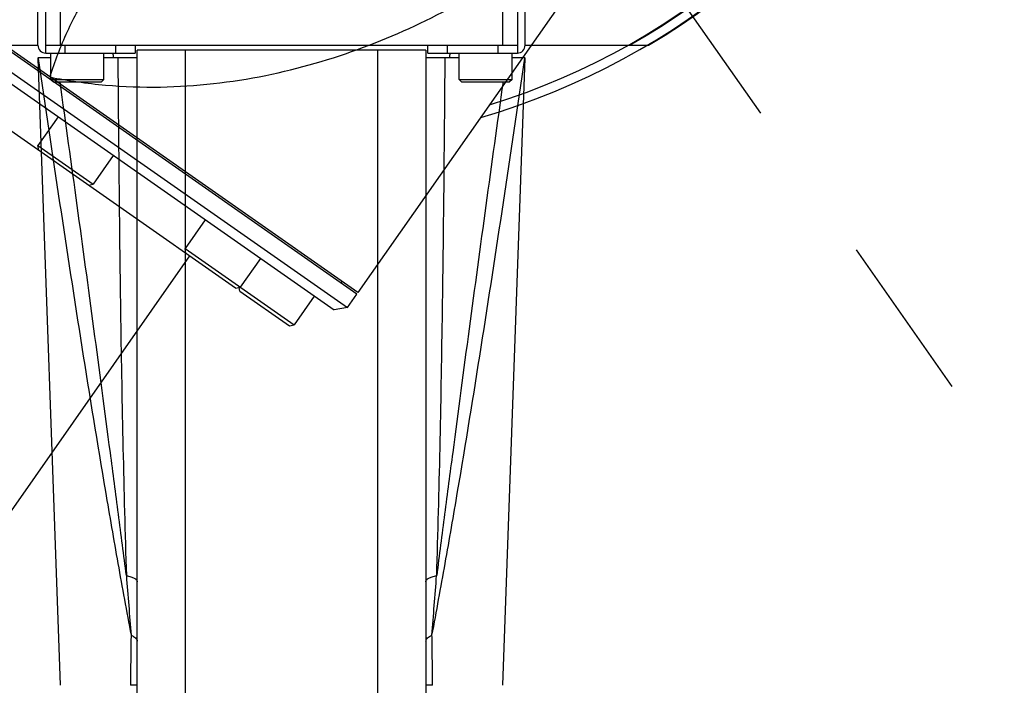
# Model space of a CAD drawing. Header units: millimetres. Extents: x 20 to 4180, y 42 to 2950.
# Tile 75 of 128: x 2523 to 2625, y 1920 to 1989. Entities that reach past the tile are written whole.
import ezdxf

# ---------------------------------------------------------------- set-up
doc = ezdxf.new("R2010")
doc.units = ezdxf.units.MM
doc.header["$LTSCALE"] = 231.275
doc.header["$PDMODE"] = 3
doc.header["$PDSIZE"] = 0.3
doc.linetypes.add('CENTER', pattern=[0.6, 0.375, -0.075, 0.075, -0.075])
doc.layers.get('0').update_dxf_attribs({"linetype": 'CONTINUOUS'})
doc.layers.get('Defpoints').update_dxf_attribs({"linetype": 'CONTINUOUS'})
for name, color, linetype in [('BASE_ASM_PBL25', 7, 'CONTINUOUS'), ('DEFAULT_1', 7, 'CENTER'), ('MIDDLE_ASM_PBL27', 7, 'CONTINUOUS'), ('new_view_6_VBL24', 7, 'CONTINUOUS')]:
    doc.layers.add(name, color=color, linetype=linetype)
doc.styles.get("Standard").update_dxf_attribs({"font": 'malgun.ttf'})
doc.dimstyles.new('DIMSTYLE_3', dxfattribs={"dimtxt": 20, "dimasz": 7.5, "dimexe": 1, "dimexo": 0.5, "dimgap": 4, "dimtad": 1, "dimdec": 1, "dimdsep": 46, "dimtxsty": 'Standard', "dimblk": '_FILLED', "dimblk1": '_FILLED', "dimblk2": '_FILLED', "dimcen": 0.09, "dimclrt": 134, "dimazin": 2, "dimtp": 0.5, "dimtm": 0.5, "dimtfac": 1, "dimtdec": 65535, "dimtofl": 0, "dimtmove": 0, "dimatfit": 3, "dimldrblk": '_FILLED', "dimfxl": 1, "dimtolj": 1, "dimarcsym": 0})
doc.dimstyles.new('DIMSTYLE_4', dxfattribs={"dimtxt": 20, "dimasz": 7.5, "dimexe": 1, "dimexo": 0.5, "dimtad": 1, "dimdsep": 46, "dimtxsty": 'Standard', "dimblk": '_FILLED', "dimblk1": '_FILLED', "dimblk2": '_FILLED', "dimcen": 0.09, "dimclrt": 134, "dimazin": 2, "dimtp": 1.2, "dimtm": 1.2, "dimtfac": 1, "dimtofl": 0, "dimtmove": 0, "dimatfit": 1, "dimldrblk": '_FILLED', "dimfxl": 1, "dimtolj": 1, "dimarcsym": 0})
doc.dimstyles.new('DIMSTYLE_5', dxfattribs={"dimtxt": 20, "dimasz": 7.5, "dimexe": 1, "dimexo": 0.5, "dimtad": 1, "dimdsep": 46, "dimtxsty": 'Standard', "dimblk": '_FILLED', "dimblk1": '_FILLED', "dimblk2": '_FILLED', "dimcen": 0.09, "dimclrt": 134, "dimazin": 2, "dimtp": 0.5, "dimtm": 0.5, "dimtfac": 1, "dimtofl": 0, "dimtmove": 0, "dimatfit": 1, "dimldrblk": '_FILLED', "dimfxl": 1, "dimtolj": 1, "dimarcsym": 0})

# ---------------------------------------------------------------- blocks, each defined once
blk = doc.blocks.new('_FILLED')
at = {"color": 0, "linetype": 'ByBlock'}
blk.add_solid([(0, 0), (-1, 0.2), (-1, -0.2)], dxfattribs=at)
blk = doc.blocks.new('*D6')
at = {"color": 0, "lineweight": -2, "transparency": 16777216}
for p, q in [((2550, 2577.59), (2550, 2659.56)), ((2247.44, 1617.99), (2200.42, 1550.84))]:
    blk.add_line(p, q, dxfattribs=at)
blk.add_arc((2550, 2050.09), 608.47, 90.70623, 234.29377, dxfattribs=at)
at = {"layer": 'Defpoints', "color": 0, "transparency": 16777216}
for p in [(2550, 2577.09), (2550, 2571.01), (2095.46, 2454.6), (2251.22, 1623.38), (2247.73, 1618.4)]:
    blk.add_point(p, dxfattribs=at)
at = {"color": 0, "lineweight": -2, "transparency": 16777216, "xscale": 7.5, "yscale": 7.5, "zscale": 7.5}
for p, rotation in [((2550, 2658.56), 0.35311459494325), ((2200.99, 1551.66), 324.6468854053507)]:
    blk.add_blockref('_FILLED', p, dxfattribs=dict(at, rotation=rotation))
at = {"color": 134, "transparency": 16777216, "insert": (1940.44, 2242.28), "char_height": 20, "width": 59.3333, "attachment_point": 2, "rotation": 72.5, "line_spacing_factor": 0.9}
blk.add_mtext('\\A1;145°', dxfattribs=at)
blk = doc.blocks.new('*D7')
at = {"color": 0, "lineweight": -2, "transparency": 16777216}
for p, q in [((2974.66, 2371.36), (3034.9, 2416.94)), ((3034.9, 2416.94), (3115.84, 2416.94)), ((2549.91, 2050.09), (2550.09, 2050.09)), ((2550, 2050), (2550, 2050.18))]:
    blk.add_line(p, q, dxfattribs=at)
at = {"layer": 'Defpoints', "color": 0, "transparency": 16777216}
for p in [(2968.68, 2366.84), (2131.32, 1733.34)]:
    blk.add_point(p, dxfattribs=at)
at = {"color": 0, "lineweight": -2, "transparency": 16777216, "xscale": 7.5, "yscale": 7.5, "zscale": 7.5, "rotation": 217.1089430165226}
blk.add_blockref('_FILLED', (2968.68, 2366.84), dxfattribs=at)
at = {"color": 134, "transparency": 16777216, "insert": (3031.68, 2444.23), "char_height": 20, "width": 88, "attachment_point": 1, "line_spacing_factor": 0.9}
blk.add_mtext('\\A1;%%C1050', dxfattribs=at)
blk = doc.blocks.new('*D8')
at = {"color": 0, "lineweight": -2, "transparency": 16777216}
for p, q in [((2739.09, 2130.12), (3100.7, 2283.17)), ((3100.7, 2283.17), (3202.27, 2283.17)), ((2549.91, 2050.09), (2550.09, 2050.09)), ((2550, 2050), (2550, 2050.18))]:
    blk.add_line(p, q, dxfattribs=at)
at = {"layer": 'Defpoints', "color": 0, "transparency": 16777216}
for p in [(2732.18, 2127.2), (2367.82, 1972.98)]:
    blk.add_point(p, dxfattribs=at)
at = {"color": 0, "lineweight": -2, "transparency": 16777216, "xscale": 7.5, "yscale": 7.5, "zscale": 7.5, "rotation": 202.9404334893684}
blk.add_blockref('_FILLED', (2732.18, 2127.2), dxfattribs=at)
at = {"color": 134, "transparency": 16777216, "insert": (3097.09, 2310.47), "char_height": 20, "width": 109.4074, "attachment_point": 1, "line_spacing_factor": 0.9}
blk.add_mtext('\\A1;%%C395.65', dxfattribs=at)
blk = doc.blocks.new('BASE_ASM_PBL25', base_point=(2630.33, 1941.71))
at = {"layer": 'BASE_ASM_PBL25', "color": 7}
for p, q in [((2605.83, 1935.19), (2605.83, 1946.16)), ((2607.33, 1945.55), (2607.33, 1935.99)), ((2653.33, 1935.99), (2653.33, 1945.55)), ((2654.83, 1946.16), (2654.83, 1935.19)), ((2605.03, 1935.99), (2605.03, 1943.19)), ((2655.63, 1935.99), (2655.63, 1943.19)), ((2592.19, 1935.99), (2605.03, 1935.99)), ((2605.83, 1935.99), (2654.83, 1935.99)), ((2607.83, 1935.99), (2607.83, 1935.19)), ((2613.13, 1935.19), (2613.13, 1935.99)), ((2615.13, 1935.99), (2615.13, 1935.19)), ((2645.33, 1935.49), (2615.33, 1935.49)), ((2615.33, 1868.49), (2615.33, 1935.49)), ((2620.33, 1935.49), (2620.33, 1867.49)), ((2640.33, 1867.49), (2640.33, 1935.49)), ((2645.33, 1935.49), (2645.33, 1868.49)), ((2645.53, 1935.19), (2645.53, 1935.99)), ((2647.53, 1935.99), (2647.53, 1935.19)), ((2652.83, 1935.19), (2652.83, 1935.99)), ((2655.63, 1935.99), (2668.46, 1935.99)), ((2606.38, 1934.69), (2605.03, 1934.69)), ((2605.03, 1934.69), (2605.04, 1934.62)), ((2605.03, 1934.63), (2607.33, 1869.49)), ((2605.83, 1935.19), (2615.13, 1935.19)), ((2606.38, 1932.44), (2606.38, 1935.19)), ((2611.88, 1932.44), (2611.88, 1935.19)), ((2615.33, 1934.69), (2611.88, 1934.69)), ((2612.85, 1935.01), (2612.85, 1934.69)), ((2648.78, 1934.69), (2645.33, 1934.69)), ((2645.53, 1935.19), (2654.83, 1935.19)), ((2647.8, 1934.69), (2647.81, 1935.01)), ((2648.78, 1932.44), (2648.78, 1935.19)), ((2653.33, 1869.49), (2655.63, 1934.65)), ((2654.28, 1932.44), (2654.28, 1935.19)), ((2655.63, 1934.69), (2654.28, 1934.69)), ((2606.38, 1932.44), (2611.88, 1932.44)), ((2606.38, 1932.44), (2606.63, 1932.19)), ((2611.88, 1932.44), (2611.63, 1932.19)), ((2648.78, 1932.44), (2654.28, 1932.44)), ((2648.78, 1932.44), (2649.03, 1932.19)), ((2654.28, 1932.44), (2654.03, 1932.19)), ((2606.63, 1932.19), (2611.63, 1932.19)), ((2649.03, 1932.19), (2654.03, 1932.19))]:
    blk.add_line(p, q, dxfattribs=at)
for centre, radius, start, end in [((2630.33, 1999.99), 74.5, 141.1303, 239.2112), ((2630.33, 1999.99), 74.5, 300.7888, 38.8697), ((2630.33, 1999.99), 73.5, 142.1078, 240.5457), ((2630.33, 1999.99), 73.5, 299.4543, 37.8922), ((2605.83, 1935.99), 0.8, 180, 270), ((2654.83, 1935.99), 0.8, 270, 360), ((2611.06, 1934.19), 1, 30.011, 35.4439), ((2611.85, 1934.99), 1, 1.1459, 11.5406), ((2648.81, 1934.99), 1, 168.4594, 178.8541), ((2649.59, 1934.19), 1, 144.5561, 149.989), ((5453.83, 2101.81), 2848.2, 184.44888, 184.57392), ((26.66, 2084.47), 2627.68, 355.42084, 355.55636), ((3910.81, 1856.4), 1296.24, 179.19177, 179.42135)]:
    blk.add_arc(centre, radius, start, end, dxfattribs=at)
for points, knots in [([(2605.04, 1934.62), (2605.78, 1929.62), (2607.27, 1919.62), (2609.57, 1904.62), (2611.59, 1892.13), (2613.32, 1882.15), (2614.23, 1877.17), (2614.7, 1874.68)], [0, 0, 0, 0, 0.249665, 0.499632, 0.749821, 0.874927, 1, 1, 1, 1]), ([(2613.33, 1934.69), (2613.36, 1930.16), (2613.44, 1921.12), (2613.6, 1907.6), (2613.84, 1894.19), (2614.07, 1885.3), (2614.21, 1880.88)], [0, 0, 0, 0, 0.252469, 0.503875, 0.753532, 1, 1, 1, 1]), ([(2645.96, 1874.68), (2646.43, 1877.17), (2647.34, 1882.15), (2649.07, 1892.13), (2651.09, 1904.63), (2653.39, 1919.64), (2654.88, 1929.64), (2655.62, 1934.64)], [0, 0, 0, 0, 0.125073, 0.250179, 0.500369, 0.750335, 1, 1, 1, 1]), ([(2646.45, 1880.88), (2646.58, 1885.3), (2646.82, 1894.19), (2647.05, 1907.6), (2647.22, 1921.12), (2647.29, 1930.16), (2647.33, 1934.69)], [0, 0, 0, 0, 0.246449, 0.496115, 0.747527, 1, 1, 1, 1]), ([(2614.21, 1880.88), (2613.93, 1883.01), (2613.38, 1887.28), (2612.27, 1895.83), (2610.85, 1906.52), (2609.11, 1919.35), (2607.92, 1927.91), (2607.32, 1932.19)], [0, 0, 0, 0, 0.124697, 0.249537, 0.499507, 0.749699, 1, 1, 1, 1]), ([(2653.34, 1932.19), (2652.74, 1927.91), (2651.55, 1919.35), (2649.81, 1906.52), (2648.39, 1895.83), (2647.27, 1887.28), (2646.72, 1883.01), (2646.45, 1880.88)], [0, 0, 0, 0, 0.250301, 0.500493, 0.750463, 0.875303, 1, 1, 1, 1]), ([(2614.21, 1880.88), (2614.36, 1880.85), (2614.59, 1880.8), (2614.86, 1880.7), (2615.02, 1880.63), (2615.15, 1880.54), (2615.25, 1880.45), (2615.31, 1880.35), (2615.33, 1880.28), (2615.33, 1880.24)], [0, 0, 0, 0, 0.346298, 0.497041, 0.630467, 0.74557, 0.843193, 0.925981, 1, 1, 1, 1]), ([(2645.33, 1880.24), (2645.33, 1880.28), (2645.34, 1880.35), (2645.4, 1880.45), (2645.5, 1880.54), (2645.64, 1880.63), (2645.8, 1880.71), (2646.07, 1880.8), (2646.29, 1880.85), (2646.45, 1880.88)], [0, 0, 0, 0, 0.074049, 0.156848, 0.254471, 0.369571, 0.502994, 0.65373, 1, 1, 1, 1]), ([(2614.7, 1874.68), (2614.79, 1874.64), (2614.96, 1874.57), (2615.16, 1874.42), (2615.29, 1874.25), (2615.33, 1874.12), (2615.33, 1874.07)], [0, 0, 0, 0, 0.320002, 0.588776, 0.809861, 1, 1, 1, 1]), ([(2645.33, 1874.07), (2645.33, 1874.12), (2645.36, 1874.25), (2645.5, 1874.42), (2645.7, 1874.57), (2645.87, 1874.64), (2645.96, 1874.68)], [0, 0, 0, 0, 0.190137, 0.411222, 0.679997, 1, 1, 1, 1]), ([(2646.02, 1869.49), (2646.02, 1869.92), (2646.01, 1871.01), (2645.99, 1872.74), (2645.97, 1874.04), (2645.96, 1874.68)], [0, 0, 0, 0, 0.25159, 0.627056, 1, 1, 1, 1]), ([(2615.33, 1869.49), (2615.33, 1869.49), (2615.32, 1869.48), (2615.31, 1869.49), (2615.3, 1869.49), (2615.28, 1869.49), (2615.26, 1869.49), (2615.21, 1869.49), (2615.14, 1869.49), (2615.04, 1869.49), (2614.92, 1869.49), (2614.81, 1869.49), (2614.71, 1869.49), (2614.66, 1869.49), (2614.63, 1869.49)], [0, 0, 0, 0, 0.004819, 0.016784, 0.036926, 0.065201, 0.101404, 0.145399, 0.256573, 0.398622, 0.571013, 0.772088, 0.882859, 1, 1, 1, 1]), ([(2646.02, 1869.49), (2645.99, 1869.49), (2645.94, 1869.49), (2645.84, 1869.49), (2645.73, 1869.49), (2645.61, 1869.49), (2645.52, 1869.49), (2645.47, 1869.49), (2645.43, 1869.49), (2645.4, 1869.49), (2645.37, 1869.49), (2645.35, 1869.49), (2645.34, 1869.49), (2645.33, 1869.49), (2645.33, 1869.49), (2645.33, 1869.49), (2645.33, 1869.49)], [0, 0, 0, 0, 0.117333, 0.22831, 0.429366, 0.601578, 0.744122, 0.803899, 0.855832, 0.899841, 0.935871, 0.96389, 0.983893, 0.990905, 0.995917, 1, 1, 1, 1])]:
    blk.add_open_spline(points, degree=3, knots=knots, dxfattribs=at)
blk = doc.blocks.new('NEW_VIEW_6_VBL24', base_point=(2630.33, 2199.46))
at = {"layer": 'BASE_ASM_PBL25'}
blk.add_blockref('BASE_ASM_PBL25', (2630.33, 1941.71), dxfattribs=at)
blk = doc.blocks.new('rotated0452N')
at = {"layer": 'MIDDLE_ASM_PBL27', "color": 7}
for p, q in [((5005.01, 2083.88), (4909.99, 2150.42)), ((5005.13, 2084.05), (4910.11, 2150.58)), ((4909.02, 2149.03), (5004.04, 2082.49)), ((4909.26, 2147.63), (5002.65, 2082.25)), ((5044.71, 2140.57), (5005.13, 2084.05)), ((4992.42, 2084.52), (4914.9, 2138.8)), ((4973.98, 2102.32), (4971.88, 2099.33)), ((4971.88, 2099.33), (4977.62, 2095.32)), ((4971.97, 2098.84), (4971.88, 2099.33)), ((4979.71, 2098.31), (4977.62, 2095.32)), ((4977.13, 2095.23), (4977.62, 2095.32)), ((4989.27, 2091.61), (4987.17, 2088.62)), ((4888.31, 1945.98), (4987.66, 2087.86)), ((4987.17, 2088.62), (4998.51, 2080.69)), ((4987.26, 2088.14), (4987.17, 2088.62)), ((4995, 2087.6), (4992.91, 2084.61)), ((5003.38, 2085.03), (5003.49, 2085.2)), ((4992.42, 2084.52), (4992.91, 2084.61)), ((4992.86, 2084.22), (4992.79, 2084.59)), ((4992.86, 2084.22), (4998.02, 2080.6)), ((5000.6, 2083.68), (4998.51, 2080.69)), ((5004.04, 2082.49), (5005.01, 2083.88)), ((5004.04, 2082.49), (5002.65, 2082.25)), ((4998.02, 2080.6), (4998.51, 2080.69))]:
    blk.add_line(p, q, dxfattribs=at)
for points, knots in [([(4973.13, 2106.46), (4975.04, 2106.07), (4978.86, 2105.52), (4986.39, 2105.26), (4995.48, 2106.3), (5005.7, 2109.27), (5018.08, 2114.94), (5031.66, 2124.68), (5040.44, 2134.59), (5044.22, 2139.88)], [0, 0, 0, 0, 0.070694, 0.139618, 0.272506, 0.400222, 0.524144, 0.764364, 1, 1, 1, 1]), ([(4973.13, 2106.46), (4973.39, 2107.26), (4973.95, 2108.86), (4974.92, 2111.17), (4975.99, 2113.31), (4977.12, 2115.15), (4978.11, 2116.42), (4978.89, 2117.19), (4979.42, 2117.61), (4979.93, 2117.91), (4980.41, 2118.09), (4980.85, 2118.14), (4981.13, 2118.11), (4981.26, 2118.07)], [0, 0, 0, 0, 0.170144, 0.340847, 0.503932, 0.65083, 0.774279, 0.826289, 0.871631, 0.910538, 0.943978, 0.973279, 1, 1, 1, 1])]:
    blk.add_open_spline(points, degree=3, knots=knots, dxfattribs=at)
at = {"layer": 'BASE_ASM_PBL25', "rotation": 145}
blk.add_blockref('BASE_ASM_PBL25', (5030.62, 2221.57), dxfattribs=at)

msp = doc.modelspace()

# ---------------------------------------------------------------- linework, layer by layer
at = {"color": 7}
msp.add_circle((2550, 2050.09), 197.826, dxfattribs=at)
msp.add_arc((2550, 2050.09), 525, 305, 235, dxfattribs=at)
at = {"layer": 'DEFAULT_1', "color": 1}
msp.add_line((2550, 2050.09), (2851.128, 1620.035), dxfattribs=at)
msp.add_circle((2550, 2050.09), 325, dxfattribs=at)

# ---------------------------------------------------------------- block references
msp.add_blockref('rotated0452N', (-2447.196, -123.657))
at = {"layer": 'new_view_6_VBL24'}
msp.add_blockref('NEW_VIEW_6_VBL24', (2550, 2249.565), dxfattribs=at)

# ---------------------------------------------------------------- dimensions: what is measured, and where the dimension line sits
at = {"color": 134}
dim = msp.add_angular_dim_2l(base=(2095.456, 2454.6), line1=((2550, 2571.005), (2550, 2577.09)), line2=((2251.215, 1623.381), (2247.725, 1618.397)), dimstyle='DIMSTYLE_3', dxfattribs=at)
dim.commit()
dim.dimension.update_dxf_attribs({"geometry": '*D6', "text_midpoint": (1969.689, 2233.061), "dimtype": 162})
for p1, p2, dimstyle, picture, middle in [((2131.318, 1733.34), (2968.682, 2366.84), 'DIMSTYLE_4', '*D7', (3075.682, 2416.937)), ((2367.82, 1972.982), (2732.18, 2127.198), 'DIMSTYLE_5', '*D8', (3151.798, 2283.175))]:
    dim = msp.add_diameter_dim_2p(p1=p1, p2=p2, text='%%C<>', dimstyle=dimstyle, override={"dimtih": 1, "dimtoh": 1, "dimpost": '<>'}, dxfattribs=at)
    dim.commit()
    dim.dimension.update_dxf_attribs({"geometry": picture, "text_midpoint": middle, "dimtype": 163})

doc.saveas('drawing.dxf')
